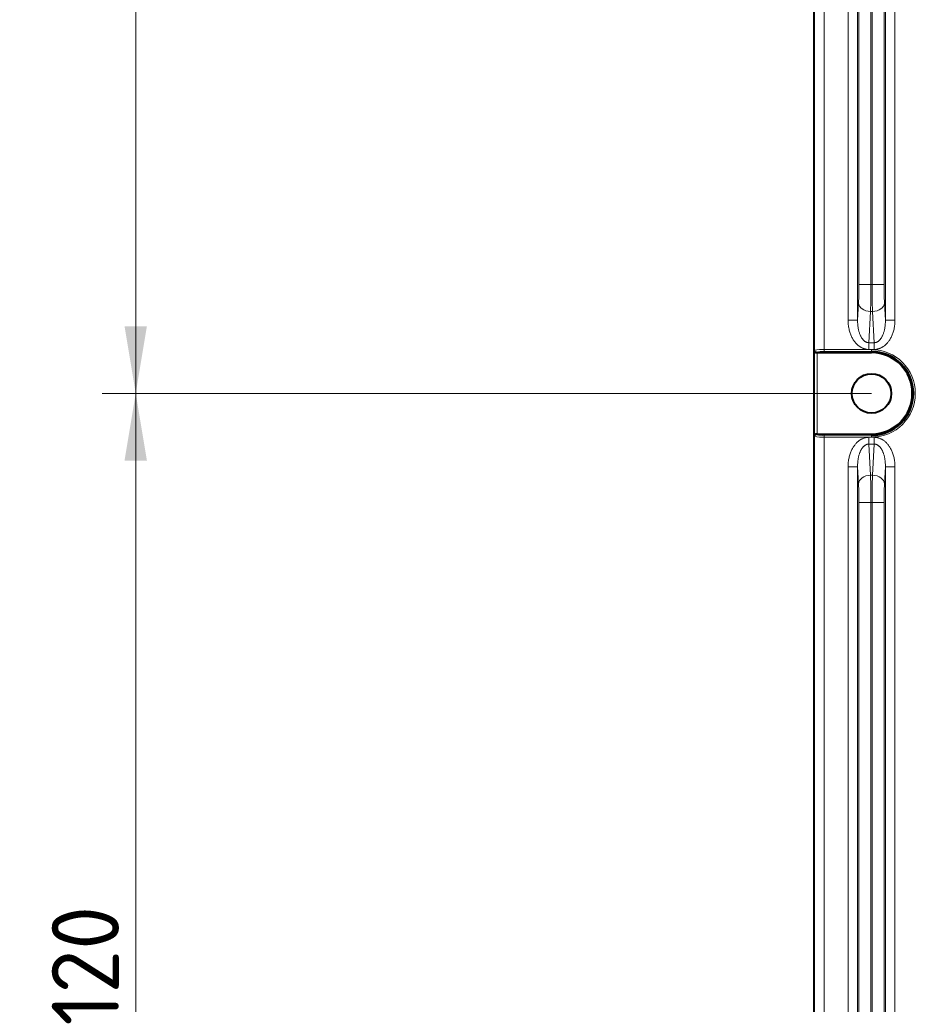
# Model space of a CAD drawing. Header units: millimetres. Extents: x 0 to 594, y -2 to 420.
# Tile 8 of 27: x 62 to 109, y 247 to 299. Entities that reach past the tile are written whole.
import ezdxf
from ezdxf.enums import TextEntityAlignment as Align

# ---------------------------------------------------------------- set-up
doc = ezdxf.new("R2010")
doc.units = ezdxf.units.MM
doc.layers.add('Livello1', color=7, linetype='Continuous')
doc.layers.add('ME000472', color=7, linetype='Continuous')
doc.styles.add('SEACAD_Solid_Edge_ISO', font='txt')
doc.styles.add('SEACAD_Solid_Edge_ISOI', font='seisoi.ttf')
doc.dimstyles.new('ISO', dxfattribs={"dimtxt": 3.5, "dimasz": 3.5, "dimexe": 1.75, "dimexo": 0, "dimgap": 0.875, "dimtad": 1, "dimlfac": 2, "dimtxsty": 'SEACAD_Solid_Edge_ISO', "dimblk1": '_SE_FILLED', "dimblk2": '_SE_FILLED', "dimsah": 1, "dimcen": 1.75, "dimadec": 1, "dimazin": 0, "dimtfac": 0.5, "dimtdec": 3, "dimtmove": 0, "dimatfit": 3, "dimfxl": 1, "dimarcsym": 0})

# ---------------------------------------------------------------- blocks, each defined once
blk = doc.blocks.new('SE')
at = {"layer": 'ME000472', "color": 7, "linetype": 'Continuous', "lineweight": 40}
for p, q in [((103.592, 339.661), (103.592, 158.66)), ((103.768, 281.286), (106.592, 281.286)), ((103.768, 277.036), (106.592, 277.036))]:
    blk.add_line(p, q, dxfattribs=at)
at = {"layer": 'ME000472', "color": 7, "linetype": 'Continuous', "lineweight": 13}
for p, q in [((103.625, 336.413), (103.625, 281.409)), ((104.125, 336.378), (104.125, 281.443)), ((105.369, 282.982), (105.369, 334.34)), ((105.868, 282.982), (105.868, 334.34)), ((107.315, 334.34), (107.315, 282.982)), ((107.815, 334.34), (107.815, 282.982)), ((105.936, 284.839), (105.936, 332.482)), ((106.56, 284.839), (106.56, 332.482)), ((106.624, 332.482), (106.624, 284.839)), ((107.248, 332.482), (107.248, 284.839)), ((105.936, 284.839), (106.56, 284.839)), ((106.56, 284.839), (106.624, 284.839)), ((107.248, 284.839), (106.624, 284.839)), ((105.868, 282.982), (105.915, 283.867)), ((107.269, 283.867), (107.315, 282.982)), ((106.454, 281.803), (106.539, 283.425)), ((106.539, 283.425), (106.645, 283.425)), ((106.645, 283.425), (106.73, 281.803)), ((105.868, 282.982), (105.369, 282.982)), ((107.315, 282.982), (107.815, 282.982)), ((106.454, 281.803), (106.454, 281.449)), ((106.73, 281.803), (106.454, 281.803)), ((106.73, 281.803), (106.73, 281.449)), ((103.618, 281.373), (103.625, 281.409)), ((103.618, 281.373), (103.618, 276.948)), ((103.725, 281.309), (103.72, 281.285)), ((103.768, 281.286), (103.768, 277.036)), ((104.125, 281.443), (106.592, 281.443)), ((104.125, 281.443), (104.125, 281.343)), ((104.125, 281.343), (106.592, 281.343)), ((106.73, 281.449), (106.454, 281.449)), ((106.592, 281.443), (106.592, 281.343)), ((106.592, 281.286), (106.592, 281.343)), ((103.625, 276.913), (103.618, 276.948)), ((103.625, 276.913), (103.625, 221.409)), ((103.72, 277.036), (103.725, 277.012)), ((106.592, 276.978), (104.125, 276.978)), ((104.125, 276.878), (104.125, 276.978)), ((106.592, 276.878), (104.125, 276.878)), ((104.125, 276.878), (104.125, 221.443)), ((106.454, 276.872), (106.73, 276.872)), ((106.454, 276.518), (106.454, 276.872)), ((106.592, 277.036), (106.592, 276.978)), ((106.592, 276.878), (106.592, 276.978)), ((106.73, 276.518), (106.73, 276.872)), ((106.539, 274.896), (106.454, 276.518)), ((106.454, 276.518), (106.73, 276.518)), ((106.73, 276.518), (106.645, 274.896)), ((105.369, 222.982), (105.369, 275.34)), ((105.868, 275.34), (105.369, 275.34)), ((105.915, 274.455), (105.868, 275.34)), ((105.868, 222.982), (105.868, 275.34)), ((107.315, 275.34), (107.269, 274.455)), ((107.315, 275.34), (107.315, 222.982)), ((107.315, 275.34), (107.815, 275.34)), ((107.815, 275.34), (107.815, 222.982)), ((106.645, 274.896), (106.539, 274.896)), ((105.936, 224.839), (105.936, 273.482)), ((105.936, 273.482), (106.56, 273.482)), ((106.624, 273.482), (106.56, 273.482)), ((106.56, 224.839), (106.56, 273.482)), ((106.624, 273.482), (106.624, 224.839)), ((107.248, 273.482), (106.624, 273.482)), ((107.248, 273.482), (107.248, 224.839))]:
    blk.add_line(p, q, dxfattribs=at)
at = {"layer": 'ME000472', "color": 7, "linetype": 'Continuous', "lineweight": 40}
blk.add_circle((106.592, 279.161), 1.027, dxfattribs=at)
at = {"layer": 'ME000472', "color": 7, "linetype": 'Continuous', "lineweight": 13}
for centre, radius, start, end in [((86.128, 284.783), 19.807, 357.3497, 0.1631), ((64.667, 284.757), 41.893, 358.1778, 0.1123), ((148.516, 284.757), 41.893, 179.8877, 181.8222), ((127.055, 284.783), 19.807, 179.8369, 182.6503), ((104.004, 279.555), 1.892, 86.3249, 101.5441), ((104.028, 280.126), 1.222, 85.4568, 104.371), ((106.592, 279.161), 2.282, 270, 90), ((104.004, 278.766), 1.892, 258.4554, 273.6754), ((104.028, 278.196), 1.222, 255.629, 274.5432), ((64.667, 273.564), 41.893, 359.8877, 1.8222), ((148.516, 273.564), 41.893, 178.1778, 180.1123), ((86.128, 273.539), 19.807, 359.8369, 2.6503), ((127.055, 273.539), 19.807, 177.3497, 180.1631)]:
    blk.add_arc(centre, radius, start, end, dxfattribs=at)
at = {"layer": 'ME000472', "color": 7, "linetype": 'Continuous', "lineweight": 40}
for centre, radius, start, end in [((103.713, 281.38), 0.0957, 184.4679, 274.1168), ((106.592, 279.161), 2.183, 270, 90), ((106.592, 279.161), 2.125, 270, 90), ((103.713, 276.941), 0.0957, 85.8831, 175.5322)]:
    blk.add_arc(centre, radius, start, end, dxfattribs=at)
at = {"layer": 'ME000472', "color": 7, "linetype": 'Continuous', "lineweight": 13}
for centre, major_axis, ratio, start_param, end_param in [((106.539, 283.867), (-0.624, 0.033), 0.706622, 0.074031, 1.607815), ((106.645, 283.867), (0.624, 0.033), 0.706622, 4.675371, 6.209154), ((103.725, 281.409), (-0.0981, 0.0196), 0.996044, 0.197682, 1.766963), ((103.725, 276.913), (-0.0981, -0.0196), 0.996044, 4.516222, 6.085497), ((106.539, 274.455), (-0.624, -0.033), 0.706622, 4.675371, 6.209154), ((106.645, 274.455), (0.624, -0.033), 0.706622, 0.074031, 1.607815)]:
    blk.add_ellipse(centre, major_axis=major_axis, ratio=ratio, start_param=start_param, end_param=end_param, dxfattribs=at)
at = {"layer": 'ME000472', "color": 7, "linetype": 'Continuous', "lineweight": 40}
for centre, major_axis, start_param, end_param in [((103.768, 281.273), (-0.15, 0), 4.712389, 5.035848), ((103.768, 277.049), (0.15, 0), 4.38893, 4.712389)]:
    blk.add_ellipse(centre, major_axis=major_axis, ratio=0.087489, start_param=start_param, end_param=end_param, dxfattribs=at)
at = {"layer": 'ME000472', "color": 7, "linetype": 'Continuous', "lineweight": 13}
for points in [[(106.454, 281.449), (106.438, 281.449), (106.406, 281.45), (106.359, 281.455), (106.31, 281.462), (106.261, 281.473), (106.211, 281.487), (106.16, 281.505), (106.108, 281.527), (106.056, 281.553), (106.003, 281.584), (105.949, 281.62), (105.896, 281.662), (105.843, 281.71), (105.79, 281.762), (105.739, 281.821), (105.69, 281.886), (105.642, 281.957), (105.596, 282.034), (105.553, 282.118), (105.513, 282.208), (105.477, 282.305), (105.445, 282.407), (105.418, 282.514), (105.397, 282.626), (105.381, 282.741), (105.371, 282.86), (105.369, 282.941), (105.369, 282.982)], [(106.454, 281.803), (106.445, 281.803), (106.427, 281.803), (106.401, 281.806), (106.374, 281.811), (106.347, 281.819), (106.319, 281.829), (106.291, 281.842), (106.262, 281.859), (106.234, 281.879), (106.205, 281.902), (106.175, 281.93), (106.146, 281.962), (106.117, 281.998), (106.088, 282.039), (106.061, 282.084), (106.034, 282.133), (106.008, 282.188), (105.984, 282.248), (105.961, 282.312), (105.939, 282.382), (105.921, 282.456), (105.904, 282.535), (105.89, 282.619), (105.88, 282.705), (105.872, 282.795), (105.868, 282.887), (105.868, 282.95), (105.868, 282.982)], [(107.815, 282.982), (107.815, 282.941), (107.812, 282.86), (107.803, 282.741), (107.787, 282.626), (107.765, 282.514), (107.738, 282.407), (107.707, 282.305), (107.67, 282.208), (107.631, 282.118), (107.588, 282.034), (107.542, 281.957), (107.494, 281.886), (107.444, 281.821), (107.393, 281.762), (107.341, 281.71), (107.288, 281.662), (107.234, 281.62), (107.181, 281.584), (107.128, 281.553), (107.075, 281.527), (107.024, 281.505), (106.973, 281.487), (106.923, 281.473), (106.873, 281.462), (106.825, 281.455), (106.777, 281.45), (106.746, 281.449), (106.73, 281.449)], [(107.315, 282.982), (107.316, 282.95), (107.316, 282.887), (107.311, 282.795), (107.304, 282.705), (107.293, 282.619), (107.28, 282.535), (107.263, 282.456), (107.244, 282.382), (107.223, 282.312), (107.2, 282.248), (107.176, 282.188), (107.15, 282.133), (107.123, 282.084), (107.095, 282.039), (107.067, 281.998), (107.038, 281.962), (107.008, 281.93), (106.979, 281.902), (106.95, 281.879), (106.921, 281.859), (106.893, 281.842), (106.864, 281.829), (106.837, 281.819), (106.81, 281.811), (106.783, 281.806), (106.756, 281.803), (106.739, 281.803), (106.73, 281.803)], [(105.369, 275.34), (105.369, 275.381), (105.371, 275.461), (105.381, 275.58), (105.397, 275.696), (105.418, 275.807), (105.445, 275.915), (105.477, 276.017), (105.513, 276.113), (105.553, 276.203), (105.596, 276.287), (105.642, 276.364), (105.69, 276.435), (105.739, 276.5), (105.79, 276.559), (105.843, 276.612), (105.896, 276.659), (105.949, 276.701), (106.003, 276.737), (106.056, 276.768), (106.108, 276.795), (106.16, 276.817), (106.211, 276.835), (106.261, 276.849), (106.31, 276.859), (106.359, 276.867), (106.406, 276.871), (106.438, 276.872), (106.454, 276.872)], [(106.73, 276.872), (106.746, 276.872), (106.777, 276.871), (106.825, 276.867), (106.873, 276.859), (106.923, 276.849), (106.973, 276.835), (107.024, 276.817), (107.075, 276.795), (107.128, 276.768), (107.181, 276.737), (107.234, 276.701), (107.288, 276.659), (107.341, 276.612), (107.393, 276.559), (107.444, 276.5), (107.494, 276.435), (107.542, 276.364), (107.588, 276.287), (107.631, 276.203), (107.67, 276.113), (107.707, 276.017), (107.738, 275.915), (107.765, 275.807), (107.787, 275.696), (107.803, 275.58), (107.812, 275.461), (107.815, 275.381), (107.815, 275.34)], [(105.868, 275.34), (105.868, 275.371), (105.868, 275.434), (105.872, 275.527), (105.88, 275.616), (105.89, 275.703), (105.904, 275.786), (105.921, 275.865), (105.939, 275.939), (105.961, 276.009), (105.984, 276.074), (106.008, 276.133), (106.034, 276.188), (106.061, 276.238), (106.088, 276.283), (106.117, 276.323), (106.146, 276.359), (106.175, 276.391), (106.205, 276.419), (106.234, 276.443), (106.262, 276.462), (106.291, 276.479), (106.319, 276.492), (106.347, 276.503), (106.374, 276.51), (106.401, 276.515), (106.427, 276.518), (106.445, 276.518), (106.454, 276.518)], [(106.73, 276.518), (106.739, 276.518), (106.756, 276.518), (106.783, 276.515), (106.81, 276.51), (106.837, 276.503), (106.864, 276.492), (106.893, 276.479), (106.921, 276.462), (106.95, 276.443), (106.979, 276.419), (107.008, 276.391), (107.038, 276.359), (107.067, 276.323), (107.095, 276.283), (107.123, 276.238), (107.15, 276.188), (107.176, 276.133), (107.2, 276.074), (107.223, 276.009), (107.244, 275.939), (107.263, 275.865), (107.28, 275.786), (107.293, 275.703), (107.304, 275.616), (107.311, 275.527), (107.316, 275.434), (107.316, 275.371), (107.315, 275.34)]]:
    blk.add_open_spline(points, degree=3, dxfattribs=at)
blk = doc.blocks.new('DMBLK34')
at = {"layer": 'Livello1', "linetype": 'Continuous', "lineweight": 18}
for points in [[(56.34, 338.161), (57.507, 338.161), (56.923, 341.661)], [(56.34, 160.161), (56.923, 156.661), (57.507, 160.161)]]:
    blk.add_hatch(color=7, dxfattribs=at).paths.add_polyline_path(points)
at = {"layer": 'Livello1', "color": 7, "linetype": 'Continuous', "lineweight": 18}
for p, q in [((105.591, 341.661), (55.173, 341.661)), ((56.923, 341.661), (56.923, 156.661)), ((105.591, 156.661), (55.173, 156.661))]:
    blk.add_line(p, q, dxfattribs=at)
at = {"layer": 'Livello1', "color": 7, "linetype": 'Continuous', "lineweight": 18, "style": 'SEACAD_Solid_Edge_ISOI'}
blk.add_text('370', height=3.5, rotation=90, dxfattribs=at).set_placement((52.548, 245.979), align=Align.TOP_LEFT)
blk = doc.blocks.new('_SE_FILLED')
at = {"color": 0}
blk.add_line((0, 0), (-1, 0), dxfattribs=at)
blk.add_solid([(0, 0), (-1, -0.1665), (-1, 0.1665), (0, 0)], dxfattribs=at)
blk = doc.blocks.new('DMBLK35')
at = {"layer": 'Livello1', "linetype": 'Continuous', "lineweight": 18}
for points in [[(67.666, 335.161), (68.833, 335.161), (68.249, 338.661)], [(67.666, 282.661), (68.249, 279.161), (68.833, 282.661)]]:
    blk.add_hatch(color=7, dxfattribs=at).paths.add_polyline_path(points)
at = {"layer": 'Livello1', "color": 7, "linetype": 'Continuous', "lineweight": 18}
for p, q in [((106.592, 338.661), (66.499, 338.661)), ((68.249, 338.661), (68.249, 279.161)), ((106.592, 279.161), (66.499, 279.161))]:
    blk.add_line(p, q, dxfattribs=at)
at = {"layer": 'Livello1', "color": 7, "linetype": 'Continuous', "lineweight": 18, "style": 'SEACAD_Solid_Edge_ISOI'}
blk.add_text('119', height=3.5, rotation=90, dxfattribs=at).set_placement((63.874, 306.286), align=Align.TOP_LEFT)
blk = doc.blocks.new('DMBLK36')
at = {"layer": 'Livello1', "linetype": 'Continuous', "lineweight": 18}
for points in [[(67.666, 275.661), (68.833, 275.661), (68.249, 279.161)], [(67.666, 222.661), (68.249, 219.161), (68.833, 222.661)]]:
    blk.add_hatch(color=7, dxfattribs=at).paths.add_polyline_path(points)
at = {"layer": 'Livello1', "color": 7, "linetype": 'Continuous', "lineweight": 18}
for p, q in [((106.592, 279.161), (66.499, 279.161)), ((68.249, 219.161), (68.249, 279.161)), ((106.592, 219.161), (66.499, 219.161))]:
    blk.add_line(p, q, dxfattribs=at)
at = {"layer": 'Livello1', "color": 7, "linetype": 'Continuous', "lineweight": 18, "style": 'SEACAD_Solid_Edge_ISOI'}
blk.add_text('120', height=3.5, rotation=90, dxfattribs=at).set_placement((63.874, 246.217), align=Align.TOP_LEFT)

msp = doc.modelspace()

# ---------------------------------------------------------------- block references
at = {"layer": 'Livello1'}
msp.add_blockref('SE', (0, 0), dxfattribs=at)

# ---------------------------------------------------------------- dimensions: what is measured, and where the dimension line sits
at = {"layer": 'Livello1', "color": 7, "linetype": 'Continuous', "lineweight": 18}
for base, p1, p2, angle, picture, middle in [((56.9234, 341.6607), (105.5915, 341.6607), (105.5915, 156.6607), 270, 'DMBLK34', (56.9234, 249.1607)), ((68.2492, 338.6607), (106.5918, 338.6607), (106.5918, 279.1607), 270, 'DMBLK35', (68.2492, 308.9107)), ((68.2492, 219.1607), (106.5918, 219.1607), (106.5918, 279.1607), 90, 'DMBLK36', (68.2492, 249.1607))]:
    dim = msp.add_linear_dim(base=base, p1=p1, p2=p2, angle=angle, text='\\A1;<>', dimstyle='ISO', dxfattribs=at)
    dim.commit()
    dim.dimension.update_dxf_attribs({"geometry": picture, "text_midpoint": middle, "dimtype": 161})

doc.saveas('drawing.dxf')
